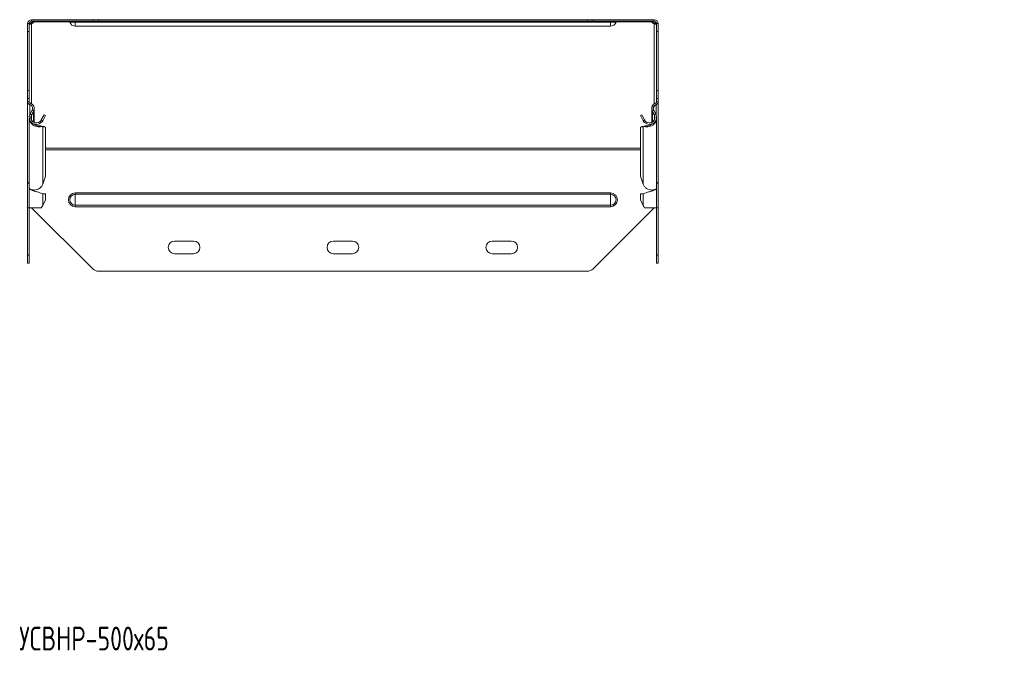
# Model space of a CAD drawing. Header units: millimetres. Extents: x -101 to 694, y -3607 to 292.
# Tile 3 of 9: x -99 to 521, y -2643 to -2242. Entities that reach past the tile are written whole.
import ezdxf

# ---------------------------------------------------------------- set-up
doc = ezdxf.new("R2010")
doc.units = ezdxf.units.MM
doc.styles.add('SLDTEXTSTYLE0', font='TXT', dxfattribs={"width": 0.7, "bigfont": 'bigfont'})

msp = doc.modelspace()

# ---------------------------------------------------------------- linework, layer by layer
at = {"color": 7, "linetype": 'Continuous', "lineweight": 15}
for p, q in [((-91.1, -2241.89), (-91.1, -2242.89)), ((-52.56, -2241.89), (-91.1, -2241.89)), ((-52.56, -2242.89), (-91.1, -2242.89)), ((-91.1, -2244.43), (-91.1, -2243.72)), ((-89.6, -2243.33), (-89.6, -2242.89)), ((-52.56, -2241.89), (-49.03, -2241.89)), ((-49.03, -2242.89), (-52.56, -2242.89)), ((258.83, -2241.89), (-49.03, -2241.89)), ((258.83, -2242.89), (-49.03, -2242.89)), ((258.83, -2241.89), (262.37, -2241.89)), ((262.37, -2242.89), (258.83, -2242.89)), ((300.9, -2241.89), (262.37, -2241.89)), ((300.9, -2242.89), (262.37, -2242.89)), ((299.41, -2243.33), (299.41, -2242.89)), ((300.9, -2241.89), (300.9, -2242.89)), ((300.9, -2244.43), (300.9, -2243.72)), ((-93.6, -2249.39), (-93.6, -2244.39)), ((-93.6, -2244.39), (-92.6, -2244.39)), ((-93.6, -2286.54), (-93.6, -2249.39)), ((-92.6, -2244.39), (-92.6, -2249.39)), ((-92.6, -2286.54), (-92.6, -2249.39)), ((-63.6, -2245.89), (273.4, -2245.89)), ((302.4, -2244.39), (303.4, -2244.39)), ((302.4, -2249.39), (302.4, -2244.39)), ((302.4, -2286.54), (302.4, -2249.39)), ((303.4, -2244.39), (303.4, -2249.39)), ((303.4, -2286.54), (303.4, -2249.39)), ((-93.6, -2291.54), (-93.6, -2286.54)), ((-92.6, -2286.54), (-92.6, -2291.54)), ((302.4, -2291.54), (302.4, -2286.54)), ((303.4, -2286.54), (303.4, -2291.54)), ((-92.6, -2291.54), (-93.6, -2291.54)), ((-93.6, -2293.54), (-93.6, -2291.54)), ((-93.6, -2293.54), (-93.6, -2293.73)), ((-92.6, -2293.54), (-92.6, -2291.54)), ((303.4, -2291.54), (302.4, -2291.54)), ((302.4, -2293.54), (302.4, -2291.54)), ((303.4, -2293.54), (303.4, -2291.54)), ((303.4, -2293.54), (303.4, -2293.73)), ((-93.6, -2344.05), (-93.6, -2293.73)), ((-92.29, -2295.44), (-92.22, -2295.27)), ((-90.78, -2298.85), (-92.06, -2301.23)), ((-89.9, -2299.33), (-91.18, -2301.71)), ((-90.15, -2299.79), (-89.9, -2299.88)), ((-89.48, -2306.59), (-89.48, -2298.28)), ((299.29, -2298.28), (299.29, -2306.59)), ((299.71, -2299.33), (300.99, -2301.71)), ((299.71, -2299.88), (299.96, -2299.79)), ((300.59, -2298.85), (301.87, -2301.23)), ((303.4, -2344.05), (303.4, -2293.73)), ((-92.6, -2304.11), (-92.6, -2347.57)), ((-91.18, -2302.35), (-89.9, -2299.88)), ((-85.67, -2305.93), (-84.99, -2306.66)), ((-83.23, -2301.77), (-84.98, -2305.03)), ((-84.98, -2305.03), (-84.1, -2305.51)), ((-82.35, -2302.25), (-84.1, -2305.51)), ((-83.23, -2301.77), (-82.35, -2302.25)), ((292.16, -2302.25), (293.04, -2301.77)), ((293.91, -2305.51), (292.16, -2302.25)), ((294.79, -2305.03), (293.04, -2301.77)), ((294.79, -2305.03), (293.91, -2305.51)), ((295.48, -2305.93), (294.8, -2306.66)), ((300.99, -2302.35), (299.71, -2299.88)), ((302.4, -2347.57), (302.4, -2304.11)), ((-89.48, -2307.71), (-89.48, -2307.66)), ((-85.67, -2308.66), (-84.99, -2309.17)), ((-85.05, -2308.91), (-85.67, -2308.66)), ((-84.75, -2309.03), (-85.06, -2308.91)), ((-84.98, -2308.94), (-84.1, -2309.27)), ((-83.23, -2309.25), (-84.98, -2308.94)), ((-82.35, -2309.59), (-84.1, -2309.27)), ((-83.23, -2309.25), (-82.35, -2309.59)), ((-82.35, -2340.51), (-82.35, -2309.59)), ((292.16, -2309.59), (293.04, -2309.25)), ((293.91, -2309.27), (292.16, -2309.59)), ((292.16, -2340.51), (292.16, -2309.59)), ((294.79, -2308.94), (293.04, -2309.25)), ((294.79, -2308.94), (293.91, -2309.27)), ((294.87, -2308.91), (294.56, -2309.03)), ((295.48, -2308.66), (294.8, -2309.17)), ((295.48, -2308.66), (294.86, -2308.91)), ((299.29, -2307.66), (299.29, -2307.71)), ((-84.1, -2345.43), (-82.35, -2340.51)), ((292.16, -2340.51), (293.91, -2345.43)), ((-93.6, -2344.05), (-93.6, -2344.51)), ((-93.6, -2344.51), (-93.3, -2344.51)), ((-93.6, -2360.26), (-93.6, -2344.51)), ((-92.6, -2348.21), (-92.6, -2360.26)), ((-89.48, -2349.67), (-89.48, -2349.13)), ((299.29, -2349.13), (299.29, -2349.67)), ((302.4, -2360.26), (302.4, -2348.21)), ((303.11, -2344.51), (303.4, -2344.51)), ((303.4, -2344.05), (303.4, -2344.51)), ((303.4, -2360.26), (303.4, -2344.51)), ((-88.07, -2350.2), (-88.07, -2350.2)), ((-82.35, -2351.56), (-84.1, -2351.56)), ((-84.1, -2358.96), (-82.35, -2355.26)), ((-82.35, -2355.26), (-82.35, -2351.56)), ((292.16, -2355.26), (292.16, -2351.56)), ((292.16, -2351.56), (293.91, -2351.56)), ((292.16, -2355.26), (293.91, -2358.96)), ((297.88, -2350.2), (297.88, -2350.2)), ((-93.6, -2360.26), (-92.6, -2360.26)), ((-93.6, -2390.26), (-93.6, -2360.26)), ((-92.6, -2360.26), (-84.99, -2360.26)), ((-92.6, -2390.26), (-92.6, -2360.26)), ((-91.1, -2360.26), (-52.56, -2398.8)), ((262.37, -2398.8), (300.9, -2360.26)), ((294.8, -2360.26), (302.4, -2360.26)), ((302.4, -2360.26), (303.4, -2360.26)), ((302.4, -2390.26), (302.4, -2360.26)), ((303.4, -2390.26), (303.4, -2360.26)), ((-1.1, -2381.26), (10.9, -2381.26)), ((98.9, -2381.26), (110.9, -2381.26)), ((198.9, -2381.26), (210.9, -2381.26)), ((-93.6, -2395.26), (-93.6, -2390.26)), ((-92.6, -2390.26), (-92.6, -2395.26)), ((10.9, -2389.26), (-1.1, -2389.26)), ((110.9, -2389.26), (98.9, -2389.26)), ((210.9, -2389.26), (198.9, -2389.26)), ((302.4, -2395.26), (302.4, -2390.26)), ((303.4, -2390.26), (303.4, -2395.26)), ((-92.6, -2395.26), (-93.6, -2395.26)), ((303.4, -2395.26), (302.4, -2395.26)), ((-49.03, -2400.26), (258.83, -2400.26))]:
    msp.add_line(p, q, dxfattribs=at)
at = {"color": 7, "linetype": 'Continuous', "lineweight": 0}
for p, q in [((-67.13, -2243.33), (-89.6, -2243.33)), ((-67.03, -2243.53), (-63.6, -2243.53)), ((-63.6, -2243.53), (-63.6, -2242.89)), ((-63.6, -2243.53), (273.4, -2243.53)), ((-63.6, -2245.89), (-63.6, -2243.53)), ((-52.56, -2242.89), (-52.56, -2241.89)), ((-49.03, -2241.89), (-49.03, -2242.89)), ((258.83, -2242.89), (258.83, -2241.89)), ((262.37, -2241.89), (262.37, -2242.89)), ((273.4, -2243.53), (273.4, -2242.89)), ((276.84, -2243.53), (273.4, -2243.53)), ((273.4, -2245.89), (273.4, -2243.53)), ((299.41, -2243.33), (276.94, -2243.33)), ((-92.6, -2249.39), (-93.6, -2249.39)), ((-91.1, -2244.43), (-91.1, -2294.72)), ((300.9, -2244.43), (300.9, -2294.72)), ((303.4, -2249.39), (302.4, -2249.39)), ((-93.6, -2286.54), (-92.6, -2286.54)), ((302.4, -2286.54), (303.4, -2286.54)), ((-93.6, -2293.54), (-92.6, -2293.54)), ((303.4, -2293.54), (302.4, -2293.54)), ((-92.29, -2295.27), (-92.02, -2294.31)), ((-92.29, -2301.74), (-92.29, -2295.44)), ((-90.78, -2298.85), (-89.9, -2299.33)), ((300.59, -2298.85), (299.71, -2299.33)), ((302.1, -2295.27), (301.82, -2294.31)), ((302.1, -2301.74), (302.1, -2295.44)), ((-92.06, -2301.23), (-91.18, -2301.71)), ((-91.18, -2305.03), (-91.18, -2302.35)), ((-89.9, -2306.38), (-89.9, -2299.88)), ((299.71, -2306.38), (299.71, -2299.88)), ((301.87, -2301.23), (300.99, -2301.71)), ((300.99, -2305.03), (300.99, -2302.35)), ((-84.1, -2345.43), (-84.1, -2309.27)), ((293.91, -2345.43), (293.91, -2309.27)), ((-82.35, -2322.82), (292.16, -2322.82)), ((-82.35, -2323.89), (292.16, -2323.89)), ((-89.9, -2349.5), (-89.9, -2349.1)), ((299.71, -2349.5), (299.71, -2349.1)), ((-84.1, -2358.96), (-84.1, -2351.56)), ((-63.6, -2350.9), (-63.6, -2351.83)), ((-63.6, -2350.9), (273.4, -2350.9)), ((-63.6, -2351.83), (-63.6, -2358.7)), ((-63.6, -2351.83), (273.4, -2351.83)), ((273.4, -2350.9), (273.4, -2351.83)), ((273.4, -2351.83), (273.4, -2358.7)), ((293.91, -2358.96), (293.91, -2351.56)), ((-63.6, -2358.7), (273.4, -2358.7)), ((-63.6, -2358.7), (-63.6, -2359.63)), ((-63.6, -2359.63), (273.4, -2359.63)), ((273.4, -2358.7), (273.4, -2359.63)), ((-93.6, -2390.26), (-92.6, -2390.26)), ((302.4, -2390.26), (303.4, -2390.26))]:
    msp.add_line(p, q, dxfattribs=at)
at = {"color": 7, "linetype": 'Continuous', "lineweight": 15}
for centre, radius, start, end in [((-91.1, -2244.39), 2.5, 90, 180), ((-91.1, -2244.39), 1.5, 90, 180), ((-91.6, -2241.42), 2.36, 282.42031, 321.41326), ((-91.55, -2242.24), 2.23, 281.69763, 330.91024), ((-67.96, -2243.89), 1, 21.02267, 90), ((-63.6, -2242.21), 3.68, 201.02267, 270), ((273.4, -2242.21), 3.68, 270, 338.97733), ((277.77, -2243.89), 1, 90, 158.97733), ((301.36, -2242.24), 2.23, 209.08976, 258.30237), ((301.46, -2241.34), 2.44, 219.25557, 256.91086), ((300.9, -2244.39), 2.5, 0, 90), ((300.9, -2244.39), 1.5, 0, 90), ((-91.8, -2293.54), 1.8, 180, 253.96977), ((-91.8, -2293.54), 0.8, 180, 253.96977), ((301.6, -2293.54), 0.8, 286.03023, 0), ((301.6, -2293.54), 1.8, 286.03023, 0), ((-92.98, -2297.67), 2.5, 331.75941, 73.96977), ((-92.98, -2297.67), 3.5, 331.75941, 73.96977), ((302.79, -2297.67), 3.5, 106.03023, 208.24059), ((302.79, -2297.67), 2.5, 106.03023, 208.24059), ((-88.08, -2303.37), 4.52, 151.75941, 313.20785), ((-88.08, -2303.37), 3.52, 151.75941, 313.20785), ((297.89, -2303.37), 4.52, 226.79215, 28.24059), ((297.89, -2303.37), 3.52, 226.79215, 28.24059), ((-1.1, -2385.26), 4, 90, 270), ((10.9, -2385.26), 4, 270, 90), ((98.9, -2385.26), 4, 90, 270), ((110.9, -2385.26), 4, 270, 90), ((198.9, -2385.26), 4, 90, 270), ((210.9, -2385.26), 4, 270, 90), ((-49.03, -2395.26), 5, 225, 270), ((258.83, -2395.26), 5, 270, 315)]:
    msp.add_arc(centre, radius, start, end, dxfattribs=at)
at = {"color": 7, "linetype": 'Continuous', "lineweight": 0}
for centre, radius, start, end in [((-63.6, -2355.26), 4.37, 90, 270), ((-63.6, -2355.26), 3.43, 90, 270), ((273.4, -2355.26), 4.37, 270, 90), ((273.4, -2355.26), 3.43, 270, 90)]:
    msp.add_arc(centre, radius, start, end, dxfattribs=at)
at = {"color": 7, "linetype": 'Continuous', "lineweight": 15}
for points, knots in [([(-92.55, -2244.14), (-92.44, -2244.1), (-92.18, -2243.99), (-91.68, -2243.83), (-91.3, -2243.76), (-91.1, -2243.72)], [0, 0, 0, 0, 0.24549, 0.603307, 1, 1, 1, 1]), ([(299.41, -2242.89), (299.34, -2242.89), (299.31, -2242.93), (299.31, -2243.09), (299.34, -2243.2), (299.41, -2243.33)], [0, 0, 0, 0, 0.5, 0.5, 1, 1, 1, 1]), ([(300.9, -2243.72), (301.11, -2243.76), (301.51, -2243.83), (302.01, -2243.98), (302.26, -2244.09), (302.36, -2244.13)], [0, 0, 0, 0, 0.404682, 0.776084, 1, 1, 1, 1]), ([(-92.5, -2244.85), (-92.48, -2244.85), (-92.43, -2244.87), (-92.27, -2244.82), (-92.05, -2244.75), (-91.77, -2244.64), (-91.45, -2244.53), (-91.22, -2244.46), (-91.1, -2244.43)], [0, 0, 0, 0, 0.127836, 0.314176, 0.486419, 0.639353, 0.808414, 1, 1, 1, 1]), ([(300.9, -2244.43), (301.03, -2244.46), (301.27, -2244.52), (301.6, -2244.63), (301.87, -2244.74), (302.09, -2244.82), (302.24, -2244.86), (302.29, -2244.84), (302.31, -2244.83)], [0, 0, 0, 0, 0.192587, 0.366306, 0.526864, 0.68144, 0.843695, 1, 1, 1, 1]), ([(-92.29, -2295.44), (-92.67, -2295.29), (-93, -2295.04), (-93.47, -2294.44), (-93.6, -2294.09), (-93.6, -2293.73)], [0, 0, 0, 0, 0.5, 0.5, 1, 1, 1, 1]), ([(-89.9, -2299.88), (-89.79, -2299.65), (-89.58, -2299.18), (-89.46, -2298.55), (-89.5, -2298.17), (-89.51, -2298.04)], [0, 0, 0, 0, 0.396144, 0.792289, 1, 1, 1, 1]), ([(299.31, -2298.28), (299.3, -2298.33), (299.28, -2298.63), (299.39, -2299.18), (299.6, -2299.65), (299.71, -2299.88)], [0, 0, 0, 0, 0.0950187, 0.5475094, 1, 1, 1, 1]), ([(302.1, -2295.44), (301.76, -2295.68), (301.08, -2296.15), (300.41, -2297.18), (300.34, -2297.93), (300.31, -2298.28)], [0, 0, 0, 0, 0.345299, 0.690598, 1, 1, 1, 1]), ([(303.4, -2293.73), (303.4, -2294.09), (303.27, -2294.44), (302.81, -2295.04), (302.47, -2295.29), (302.1, -2295.44)], [0, 0, 0, 0, 0.5, 0.5, 1, 1, 1, 1]), ([(-84.99, -2309.17), (-85.41, -2309.26), (-86.26, -2309.44), (-87.86, -2309.27), (-89.45, -2308.71), (-90.89, -2307.77), (-91.96, -2306.52), (-92.55, -2305.24), (-92.54, -2304.42), (-92.53, -2304.11)], [0, 0, 0, 0, 0.151489, 0.302978, 0.454467, 0.605956, 0.757445, 0.908934, 1, 1, 1, 1]), ([(302.34, -2304.11), (302.34, -2304.42), (302.36, -2305.24), (301.77, -2306.52), (300.7, -2307.77), (299.26, -2308.71), (297.67, -2309.27), (296.07, -2309.44), (295.22, -2309.26), (294.8, -2309.17)], [0, 0, 0, 0, 0.091066, 0.242555, 0.394044, 0.545533, 0.697022, 0.848511, 1, 1, 1, 1]), ([(-85.67, -2308.66), (-86, -2308.7), (-86.67, -2308.78), (-87.9, -2308.54), (-88.99, -2308.12), (-89.55, -2307.67), (-89.75, -2307.51)], [0, 0, 0, 0, 0.280247, 0.560493, 0.84074, 1, 1, 1, 1]), ([(299.57, -2307.5), (299.37, -2307.67), (298.8, -2308.12), (297.71, -2308.54), (296.47, -2308.78), (295.81, -2308.7), (295.48, -2308.66)], [0, 0, 0, 0, 0.16275, 0.441833, 0.720917, 1, 1, 1, 1]), ([(-93.6, -2344.05), (-93.58, -2344.15), (-93.54, -2344.34), (-93.25, -2344.58), (-92.92, -2344.73), (-92.67, -2344.75), (-92.6, -2344.75)], [0, 0, 0, 0, 0.292327, 0.584654, 0.87698, 1, 1, 1, 1]), ([(-92.6, -2344.97), (-92.67, -2344.95), (-92.92, -2344.89), (-93.25, -2344.78), (-93.54, -2344.65), (-93.58, -2344.56), (-93.6, -2344.51)], [0, 0, 0, 0, 0.12302, 0.415346, 0.707673, 1, 1, 1, 1]), ([(-92.53, -2347.57), (-92.54, -2347.72), (-92.55, -2348.1), (-91.96, -2348.65), (-90.89, -2349.08), (-89.45, -2349.2), (-87.86, -2348.92), (-86.26, -2348.27), (-85.41, -2347.53), (-84.99, -2347.17)], [0, 0, 0, 0, 0.091066, 0.242555, 0.394044, 0.545533, 0.697022, 0.848511, 1, 1, 1, 1]), ([(-84.1, -2351.56), (-84.44, -2351.39), (-85.12, -2351.06), (-86.75, -2350.57), (-88.54, -2350.07), (-90.28, -2349.57), (-91.65, -2349.07), (-92.49, -2348.62), (-92.52, -2348.33), (-92.53, -2348.21)], [0, 0, 0, 0, 0.148235, 0.296469, 0.444704, 0.592938, 0.741173, 0.889408, 1, 1, 1, 1]), ([(-88.08, -2350.2), (-88.2, -2350.15), (-88.77, -2349.94), (-89.76, -2349.57), (-90.63, -2349.22), (-90.86, -2349.03), (-90.89, -2349.01)], [0, 0, 0, 0, 0.106853, 0.525285, 0.943716, 1, 1, 1, 1]), ([(302.34, -2348.21), (302.33, -2348.33), (302.3, -2348.62), (301.46, -2349.07), (300.09, -2349.57), (298.35, -2350.07), (296.56, -2350.57), (294.93, -2351.06), (294.25, -2351.39), (293.91, -2351.56)], [0, 0, 0, 0, 0.110592, 0.258827, 0.407062, 0.555296, 0.703531, 0.851765, 1, 1, 1, 1]), ([(294.8, -2347.17), (295.22, -2347.53), (296.07, -2348.27), (297.67, -2348.92), (299.26, -2349.2), (300.7, -2349.08), (301.77, -2348.65), (302.36, -2348.1), (302.34, -2347.72), (302.34, -2347.57)], [0, 0, 0, 0, 0.151489, 0.302978, 0.454467, 0.605956, 0.757445, 0.908934, 1, 1, 1, 1]), ([(300.7, -2349.01), (300.67, -2349.03), (300.43, -2349.22), (299.57, -2349.57), (298.58, -2349.94), (298.01, -2350.15), (297.89, -2350.2)], [0, 0, 0, 0, 0.056284, 0.474715, 0.893147, 1, 1, 1, 1]), ([(302.4, -2344.75), (302.48, -2344.75), (302.73, -2344.73), (303.06, -2344.58), (303.35, -2344.34), (303.39, -2344.15), (303.4, -2344.05)], [0, 0, 0, 0, 0.12302, 0.415346, 0.707673, 1, 1, 1, 1]), ([(303.4, -2344.51), (303.39, -2344.56), (303.35, -2344.65), (303.06, -2344.78), (302.73, -2344.89), (302.48, -2344.95), (302.4, -2344.97)], [0, 0, 0, 0, 0.292327, 0.584654, 0.87698, 1, 1, 1, 1])]:
    msp.add_open_spline(points, degree=3, knots=knots, dxfattribs=at)
for points in [[(-89.6, -2243.33), (-89.54, -2243.18), (-89.51, -2243.06), (-89.51, -2242.99)], [(-84.98, -2305.03), (-85.16, -2305.37), (-85.4, -2305.67), (-85.67, -2305.93)], [(-84.1, -2305.51), (-84.33, -2305.93), (-84.63, -2306.33), (-84.99, -2306.66)], [(294.8, -2306.66), (294.44, -2306.33), (294.14, -2305.93), (293.91, -2305.51)], [(295.48, -2305.93), (295.21, -2305.67), (294.97, -2305.37), (294.79, -2305.03)], [(-84.1, -2309.27), (-84.33, -2309.27), (-84.63, -2309.24), (-84.99, -2309.17)], [(294.8, -2309.17), (294.44, -2309.24), (294.14, -2309.27), (293.91, -2309.27)], [(-84.99, -2347.17), (-84.63, -2346.63), (-84.33, -2346.04), (-84.1, -2345.43)], [(293.91, -2345.43), (294.14, -2346.04), (294.44, -2346.63), (294.8, -2347.17)], [(-84.99, -2360.26), (-84.63, -2359.83), (-84.33, -2359.4), (-84.1, -2358.96)], [(293.91, -2358.96), (294.14, -2359.4), (294.44, -2359.83), (294.8, -2360.26)]]:
    msp.add_open_spline(points, degree=3, dxfattribs=at)

# ---------------------------------------------------------------- texts
at = {"color": 7, "linetype": 'Continuous', "lineweight": 0, "insert": (-98.9, -2624.1), "char_height": 15, "attachment_point": 1, "style": 'SLDTEXTSTYLE0'}
msp.add_mtext('\\M+18454\\M+18452\\M+18442\\M+1844E\\M+18451-500\\M+1848765', dxfattribs=at)

doc.saveas('drawing.dxf')
